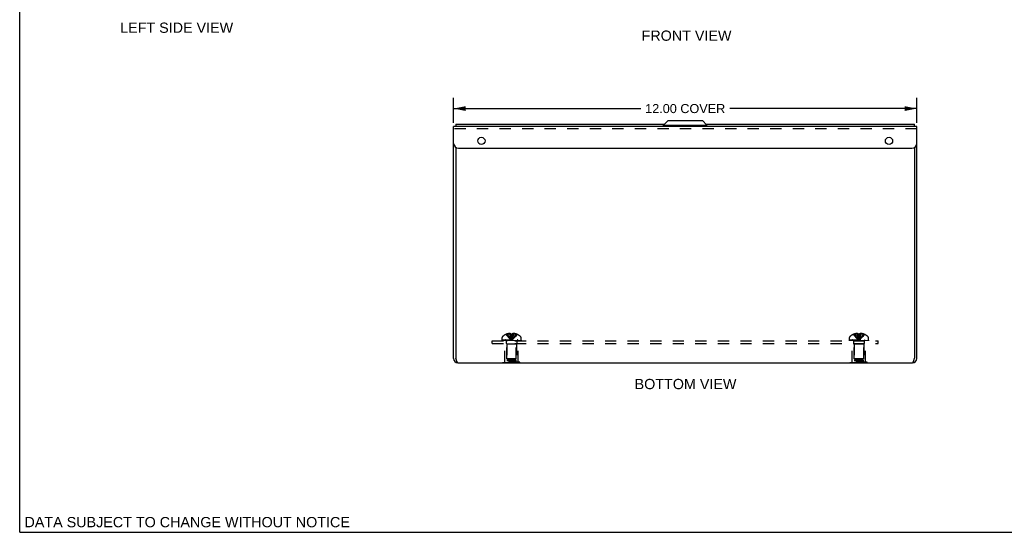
# Model space of a CAD drawing. Header units: inches. Extents: x 0 to 53.1, y 0 to 34.4.
# Tile 1 of 10: x 0 to 25.5, y 0 to 13.3. Entities that reach past the tile are written whole.
import ezdxf

# ---------------------------------------------------------------- set-up
doc = ezdxf.new("R2010")
doc.units = ezdxf.units.IN
doc.header["$LTSCALE"] = 2.921875
doc.header["$MEASUREMENT"] = 0
doc.linetypes.add('HIDDEN', pattern=[0.2, 0.1, -0.1])
doc.layers.get('0').update_dxf_attribs({"linetype": 'CONTINUOUS'})
doc.layers.add('DEFAULT_2', color=8, linetype='HIDDEN')
doc.layers.add('DIMENSIONS', color=7, linetype='CONTINUOUS')
doc.styles.get("Standard").update_dxf_attribs({"font": 'arial.ttf'})
doc.dimstyles.new('DIMSTYLE_1', dxfattribs={"dimtxt": 0.234375, "dimasz": 0.3125, "dimexe": 0.09, "dimexo": 0.07, "dimgap": 0.0375, "dimtad": 0, "dimtih": 1, "dimtoh": 1, "dimzin": 4, "dimdsep": 46, "dimtxsty": 'Standard', "dimblk": '_FILLED', "dimblk1": '_FILLED', "dimblk2": '_FILLED', "dimcen": 0.09, "dimazin": 1, "dimtfac": 1, "dimtdec": 3, "dimtofl": 0, "dimtmove": 0, "dimatfit": 3, "dimldrblk": '_FILLED', "dimfxl": 0, "dimtolj": 1, "dimtzin": 4, "dimarcsym": 0})

# ---------------------------------------------------------------- blocks, each defined once
blk = doc.blocks.new('_FILLED')
at = {"color": 0, "linetype": 'ByBlock'}
blk.add_solid([(0, 0), (-1, 0.2), (-1, -0.2)], dxfattribs=at)
blk = doc.blocks.new('*D6')
at = {"layer": 'DIMENSIONS', "color": 2, "linetype": 'Continuous'}
for p, q in [((11.244, 10.612), (11.244, 11.261)), ((23.244, 10.612), (23.244, 11.261)), ((11.244, 10.98), (16.09, 10.98)), ((23.244, 10.98), (18.397, 10.98))]:
    blk.add_line(p, q, dxfattribs=at)
at = {"layer": 'DIMENSIONS', "color": 2, "linetype": 'Continuous', "xscale": 0.3125, "yscale": 0.3125, "zscale": 0.3125, "rotation": 180}
blk.add_blockref('_FILLED', (11.244, 10.98), dxfattribs=at)
at = {"layer": 'DIMENSIONS', "color": 2, "linetype": 'Continuous', "xscale": 0.3125, "yscale": 0.3125, "zscale": 0.3125}
blk.add_blockref('_FILLED', (23.244, 10.98), dxfattribs=at)
at = {"layer": 'DIMENSIONS', "color": 2, "linetype": 'Continuous', "insert": (17.244, 11.097), "char_height": 0.23438, "width": 2.07191, "attachment_point": 2, "line_spacing_factor": 0.9}
blk.add_mtext('12.00 COVER', dxfattribs=at)

msp = doc.modelspace()

# ---------------------------------------------------------------- linework, layer by layer
at = {"color": 7, "linetype": 'Continuous'}
for p, q in [((0, 0), (0, 34.375)), ((11.304, 10.574), (11.304, 10.514)), ((12.366, 10.518), (12.366, 10.514)), ((12.622, 10.518), (12.366, 10.518)), ((12.622, 10.518), (12.622, 10.514)), ((16.799, 10.67), (16.681, 10.552)), ((16.681, 10.514), (16.681, 10.552)), ((16.681, 10.552), (17.806, 10.552)), ((16.799, 10.67), (17.688, 10.67)), ((17.688, 10.67), (17.806, 10.552)), ((17.806, 10.514), (17.806, 10.552)), ((23.184, 10.514), (23.184, 10.574)), ((11.304, 9.972), (11.304, 4.511)), ((23.184, 9.972), (23.184, 4.511)), ((11.24, 8.956), (11.24, 9.212)), ((11.24, 9.212), (11.244, 9.212)), ((11.24, 8.956), (11.244, 8.956)), ((12.527, 4.389), (12.527, 4.394)), ((12.96, 4.389), (12.527, 4.389)), ((12.635, 4.389), (12.635, 4.394)), ((12.852, 4.389), (12.852, 4.394)), ((12.96, 4.389), (12.96, 4.394)), ((21.527, 4.389), (21.527, 4.394)), ((21.96, 4.389), (21.527, 4.389)), ((21.635, 4.389), (21.635, 4.394)), ((21.852, 4.389), (21.852, 4.394)), ((21.96, 4.389), (21.96, 4.394)), ((0, 0), (53.125, 0))]:
    msp.add_line(p, q, dxfattribs=at)
at = {"color": 3, "linetype": 'Continuous'}
for p, q in [((11.244, 4.506), (11.244, 10.514)), ((23.244, 10.514), (11.244, 10.514)), ((11.304, 10.574), (16.703, 10.574)), ((17.784, 10.574), (23.184, 10.574)), ((23.244, 4.506), (23.244, 10.514)), ((11.369, 9.954), (23.119, 9.954)), ((11.304, 4.506), (11.304, 4.511)), ((11.356, 4.394), (23.132, 4.394)), ((23.184, 4.506), (23.184, 4.511))]:
    msp.add_line(p, q, dxfattribs=at)
for points in [[(11.356, 4.394), (11.352, 4.394), (11.348, 4.396), (11.344, 4.4), (11.341, 4.405), (11.337, 4.411), (11.333, 4.418), (11.33, 4.426), (11.326, 4.436), (11.322, 4.446), (11.318, 4.457), (11.315, 4.469), (11.311, 4.481), (11.307, 4.493), (11.304, 4.506)], [(23.132, 4.394), (23.135, 4.394), (23.139, 4.396), (23.143, 4.4), (23.146, 4.405), (23.15, 4.411), (23.154, 4.418), (23.158, 4.426), (23.161, 4.436), (23.165, 4.446), (23.169, 4.457), (23.172, 4.469), (23.176, 4.481), (23.18, 4.493), (23.184, 4.506)]]:
    msp.add_lwpolyline(points, dxfattribs=at)
for centre in [(11.963, 10.142), (22.524, 10.142)]:
    msp.add_circle(centre, 0.094, dxfattribs=at)
for centre, radius, start, end in [((11.369, 10.079), 0.125, 180, 270), ((23.119, 10.079), 0.125, 270, 360), ((11.356, 4.506), 0.112, 180, 270), ((23.132, 4.506), 0.112, 270, 360)]:
    msp.add_arc(centre, radius, start, end, dxfattribs=at)
at = {"layer": 'DEFAULT_2', "color": 8, "linetype": 'HIDDEN'}
for p, q in [((23.244, 10.454), (11.244, 10.454)), ((12.603, 5.13), (12.603, 5.129)), ((12.604, 5.13), (12.603, 5.129)), ((12.726, 5.13), (12.604, 5.13)), ((12.639, 5.13), (12.639, 5.143)), ((12.694, 5.13), (12.694, 5.152)), ((12.726, 5.13), (12.726, 5.143)), ((12.726, 5.13), (12.726, 5.129)), ((12.761, 5.129), (12.755, 5.13)), ((12.762, 5.13), (12.759, 5.101)), ((12.762, 5.13), (12.761, 5.129)), ((12.762, 5.143), (12.762, 5.13)), ((12.883, 5.13), (12.762, 5.13)), ((12.793, 5.13), (12.793, 5.152)), ((12.848, 5.13), (12.848, 5.143)), ((12.884, 5.129), (12.883, 5.13)), ((12.884, 5.13), (12.884, 5.129)), ((21.603, 5.129), (21.603, 5.13)), ((21.604, 5.13), (21.603, 5.129)), ((21.726, 5.13), (21.604, 5.13)), ((21.639, 5.13), (21.639, 5.143)), ((21.694, 5.13), (21.694, 5.152)), ((21.726, 5.13), (21.726, 5.143)), ((21.726, 5.13), (21.726, 5.129)), ((21.762, 5.13), (21.759, 5.101)), ((21.762, 5.13), (21.761, 5.129)), ((21.762, 5.143), (21.762, 5.13)), ((21.883, 5.13), (21.762, 5.13)), ((21.793, 5.13), (21.793, 5.152)), ((21.848, 5.13), (21.848, 5.143)), ((21.883, 5.13), (21.884, 5.129)), ((21.884, 5.13), (21.884, 5.129)), ((12.244, 4.889), (12.244, 4.964)), ((12.244, 4.964), (22.244, 4.964)), ((12.244, 4.889), (22.244, 4.889)), ((12.498, 4.984), (12.498, 5.045)), ((12.498, 4.984), (12.99, 4.984)), ((12.498, 4.964), (12.498, 4.979)), ((12.498, 4.979), (12.989, 4.979)), ((12.506, 4.979), (12.506, 4.964)), ((12.523, 4.964), (12.523, 4.979)), ((12.545, 4.964), (12.545, 4.979)), ((12.55, 4.979), (12.55, 4.964)), ((12.556, 4.964), (12.556, 4.979)), ((12.573, 4.41), (12.573, 4.889)), ((12.576, 4.964), (12.576, 4.979)), ((12.585, 4.964), (12.585, 4.979)), ((12.603, 4.964), (12.603, 4.979)), ((12.603, 4.964), (12.603, 4.889)), ((12.609, 4.889), (12.619, 4.879)), ((12.619, 4.879), (12.619, 4.451)), ((12.869, 4.879), (12.619, 4.879)), ((12.62, 4.494), (12.62, 4.946)), ((12.627, 4.979), (12.627, 4.964)), ((12.638, 4.964), (12.638, 4.979)), ((12.673, 4.964), (12.673, 4.979)), ((12.677, 4.964), (12.677, 4.979)), ((12.74, 4.994), (12.744, 4.969)), ((12.74, 4.993), (12.744, 4.969)), ((12.759, 5.101), (12.756, 5.072)), ((12.81, 4.964), (12.81, 4.979)), ((12.814, 4.979), (12.814, 4.964)), ((12.849, 4.964), (12.849, 4.979)), ((12.86, 4.964), (12.86, 4.979)), ((12.868, 4.494), (12.868, 4.946)), ((12.879, 4.889), (12.869, 4.879)), ((12.869, 4.879), (12.869, 4.451)), ((12.884, 4.964), (12.884, 4.979)), ((12.884, 4.964), (12.884, 4.889)), ((12.902, 4.979), (12.902, 4.964)), ((12.911, 4.964), (12.911, 4.979)), ((12.914, 4.41), (12.914, 4.889)), ((12.931, 4.964), (12.931, 4.979)), ((12.937, 4.964), (12.937, 4.979)), ((12.942, 4.964), (12.942, 4.979)), ((12.964, 4.979), (12.964, 4.964)), ((12.981, 4.964), (12.981, 4.979)), ((12.989, 4.979), (12.989, 4.964)), ((12.99, 4.984), (12.99, 5.045)), ((21.498, 4.984), (21.498, 5.045)), ((21.498, 4.984), (21.99, 4.984)), ((21.498, 4.979), (21.989, 4.979)), ((21.498, 4.964), (21.498, 4.979)), ((21.506, 4.979), (21.506, 4.964)), ((21.523, 4.964), (21.523, 4.979)), ((21.545, 4.964), (21.545, 4.979)), ((21.55, 4.979), (21.55, 4.964)), ((21.556, 4.964), (21.556, 4.979)), ((21.573, 4.41), (21.573, 4.889)), ((21.576, 4.964), (21.576, 4.979)), ((21.585, 4.964), (21.585, 4.979)), ((21.603, 4.964), (21.603, 4.979)), ((21.603, 4.964), (21.603, 4.889)), ((21.609, 4.889), (21.619, 4.879)), ((21.869, 4.879), (21.619, 4.879)), ((21.619, 4.879), (21.619, 4.451)), ((21.62, 4.494), (21.62, 4.946)), ((21.627, 4.979), (21.627, 4.964)), ((21.638, 4.964), (21.638, 4.979)), ((21.673, 4.964), (21.673, 4.979)), ((21.677, 4.964), (21.677, 4.979)), ((21.74, 4.994), (21.744, 4.969)), ((21.74, 4.993), (21.744, 4.969)), ((21.759, 5.101), (21.756, 5.072)), ((21.81, 4.964), (21.81, 4.979)), ((21.814, 4.979), (21.814, 4.964)), ((21.849, 4.964), (21.849, 4.979)), ((21.86, 4.964), (21.86, 4.979)), ((21.868, 4.494), (21.868, 4.946)), ((21.879, 4.889), (21.869, 4.879)), ((21.869, 4.879), (21.869, 4.451)), ((21.884, 4.964), (21.884, 4.979)), ((21.884, 4.964), (21.884, 4.889)), ((21.902, 4.979), (21.902, 4.964)), ((21.911, 4.964), (21.911, 4.979)), ((21.914, 4.41), (21.914, 4.889)), ((21.931, 4.964), (21.931, 4.979)), ((21.937, 4.964), (21.937, 4.979)), ((21.942, 4.964), (21.942, 4.979)), ((21.964, 4.979), (21.964, 4.964)), ((21.981, 4.964), (21.981, 4.979)), ((21.989, 4.979), (21.989, 4.964)), ((21.99, 4.984), (21.99, 5.045)), ((22.244, 4.889), (22.244, 4.964)), ((12.527, 4.394), (12.527, 4.41)), ((12.96, 4.41), (12.527, 4.41)), ((12.619, 4.451), (12.869, 4.451)), ((12.62, 4.494), (12.63, 4.484)), ((12.868, 4.494), (12.62, 4.494)), ((12.63, 4.484), (12.858, 4.484)), ((12.635, 4.394), (12.635, 4.41)), ((12.852, 4.394), (12.852, 4.41)), ((12.868, 4.494), (12.858, 4.484)), ((12.96, 4.394), (12.96, 4.41)), ((21.96, 4.41), (21.527, 4.41)), ((21.527, 4.394), (21.527, 4.41)), ((21.619, 4.451), (21.869, 4.451)), ((21.868, 4.494), (21.62, 4.494)), ((21.62, 4.494), (21.63, 4.484)), ((21.63, 4.484), (21.858, 4.484)), ((21.635, 4.394), (21.635, 4.41)), ((21.852, 4.394), (21.852, 4.41)), ((21.868, 4.494), (21.858, 4.484)), ((21.96, 4.394), (21.96, 4.41))]:
    msp.add_line(p, q, dxfattribs=at)
for points in [[(12.603, 5.129), (12.623, 5.101), (12.644, 5.072), (12.667, 5.045), (12.691, 5.019), (12.716, 4.993), (12.744, 4.969)], [(12.694, 5.152), (12.687, 5.151), (12.681, 5.151), (12.674, 5.15), (12.668, 5.149), (12.661, 5.148), (12.654, 5.146), (12.647, 5.145), (12.639, 5.143)], [(12.639, 5.13), (12.654, 5.101), (12.669, 5.073), (12.686, 5.045), (12.704, 5.019), (12.723, 4.994), (12.744, 4.969)], [(12.726, 5.143), (12.721, 5.144), (12.717, 5.146), (12.713, 5.147), (12.71, 5.149), (12.706, 5.15), (12.702, 5.151), (12.698, 5.151), (12.694, 5.152)], [(12.694, 5.13), (12.701, 5.101), (12.708, 5.073), (12.716, 5.045), (12.725, 5.019), (12.734, 4.994), (12.744, 4.969)], [(12.726, 5.13), (12.728, 5.101), (12.731, 5.073), (12.734, 5.045), (12.737, 5.019), (12.74, 4.993)], [(12.744, 5.13), (12.738, 5.13), (12.732, 5.13), (12.726, 5.129)], [(12.726, 5.129), (12.728, 5.101), (12.731, 5.072), (12.734, 5.045), (12.737, 5.019)], [(12.793, 5.13), (12.786, 5.101), (12.779, 5.073), (12.771, 5.045), (12.762, 5.019), (12.753, 4.994), (12.744, 4.969)], [(12.848, 5.13), (12.833, 5.101), (12.818, 5.073), (12.801, 5.045), (12.783, 5.019), (12.764, 4.994), (12.744, 4.969)], [(12.744, 5.13), (12.75, 5.13), (12.755, 5.13)], [(12.884, 5.129), (12.864, 5.101), (12.843, 5.072), (12.82, 5.045), (12.796, 5.019), (12.771, 4.993), (12.744, 4.969)], [(12.793, 5.152), (12.789, 5.151), (12.785, 5.151), (12.781, 5.15), (12.777, 5.149), (12.774, 5.147), (12.77, 5.146), (12.766, 5.144), (12.762, 5.143)], [(12.848, 5.143), (12.84, 5.145), (12.833, 5.146), (12.826, 5.148), (12.819, 5.149), (12.813, 5.15), (12.806, 5.151), (12.8, 5.151), (12.793, 5.152)], [(21.603, 5.129), (21.623, 5.101), (21.644, 5.072), (21.667, 5.045), (21.691, 5.019), (21.716, 4.993), (21.744, 4.969)], [(21.694, 5.152), (21.687, 5.151), (21.681, 5.151), (21.674, 5.15), (21.668, 5.149), (21.661, 5.148), (21.654, 5.146), (21.647, 5.145), (21.639, 5.143)], [(21.639, 5.13), (21.654, 5.101), (21.669, 5.073), (21.686, 5.045), (21.704, 5.019), (21.723, 4.994), (21.744, 4.969)], [(21.726, 5.143), (21.721, 5.144), (21.717, 5.146), (21.713, 5.147), (21.71, 5.149), (21.706, 5.15), (21.702, 5.151), (21.698, 5.151), (21.694, 5.152)], [(21.694, 5.13), (21.701, 5.101), (21.708, 5.073), (21.716, 5.045), (21.725, 5.019), (21.734, 4.994), (21.744, 4.969)], [(21.761, 5.129), (21.755, 5.13), (21.75, 5.13), (21.744, 5.13), (21.738, 5.13), (21.732, 5.13), (21.726, 5.129)], [(21.726, 5.13), (21.728, 5.101), (21.731, 5.073), (21.734, 5.045), (21.737, 5.019), (21.74, 4.993)], [(21.726, 5.129), (21.728, 5.101), (21.731, 5.072), (21.734, 5.045), (21.737, 5.019)], [(21.793, 5.13), (21.786, 5.101), (21.779, 5.073), (21.771, 5.045), (21.762, 5.019), (21.753, 4.994), (21.744, 4.969)], [(21.848, 5.13), (21.833, 5.101), (21.818, 5.073), (21.801, 5.045), (21.783, 5.019), (21.764, 4.994), (21.744, 4.969)], [(21.884, 5.129), (21.864, 5.101), (21.843, 5.072), (21.82, 5.045), (21.796, 5.019), (21.771, 4.993), (21.744, 4.969)], [(21.793, 5.152), (21.789, 5.151), (21.785, 5.151), (21.781, 5.15), (21.777, 5.149), (21.774, 5.147), (21.77, 5.146), (21.766, 5.144), (21.762, 5.143)], [(21.848, 5.143), (21.84, 5.145), (21.833, 5.146), (21.826, 5.148), (21.819, 5.149), (21.813, 5.15), (21.806, 5.151), (21.8, 5.151), (21.793, 5.152)], [(12.756, 5.073), (12.753, 5.045), (12.75, 5.019), (12.747, 4.993), (12.744, 4.969)], [(12.753, 5.045), (12.75, 5.019), (12.747, 4.994), (12.744, 4.969)], [(21.756, 5.073), (21.753, 5.045), (21.75, 5.019), (21.747, 4.993), (21.744, 4.969)], [(21.753, 5.045), (21.75, 5.019), (21.747, 4.994), (21.744, 4.969)]]:
    msp.add_lwpolyline(points, dxfattribs=at)
for centre, radius, start, end in [((12.744, 4.802), 0.357, 113.1727, 130.9334), ((12.744, 4.802), 0.357, 107.0407, 113.0017), ((12.744, 4.802), 0.357, 66.9983, 72.9593), ((12.744, 4.802), 0.357, 49.0666, 66.8273), ((21.744, 4.802), 0.357, 113.1727, 130.9334), ((21.744, 4.802), 0.357, 107.0407, 113.0017), ((21.744, 4.802), 0.357, 66.9983, 72.9593), ((21.744, 4.802), 0.357, 49.0666, 66.8273), ((12.533, 5.045), 0.035, 130.9334, 180), ((12.582, 4.946), 0.0372, 59.9503, 90), ((12.582, 4.946), 0.0372, 0, 27.5399), ((12.905, 4.946), 0.0372, 152.4601, 180), ((12.905, 4.946), 0.0372, 90, 120.0497), ((12.955, 5.045), 0.035, 0, 49.0666), ((21.533, 5.045), 0.035, 130.9334, 180), ((21.582, 4.946), 0.0372, 59.9503, 90), ((21.582, 4.946), 0.0372, 0, 27.5399), ((21.905, 4.946), 0.0372, 152.4601, 180), ((21.905, 4.946), 0.0372, 90, 120.0497), ((21.955, 5.045), 0.035, 0, 49.0666)]:
    msp.add_arc(centre, radius, start, end, dxfattribs=at)

# ---------------------------------------------------------------- texts
at = {"layer": 'DIMENSIONS', "color": 2, "linetype": 'Continuous', "attachment_point": 2, "line_spacing_factor": 0.9}
for s, insert, char_height, width in [('LEFT SIDE VIEW', (4.067, 13.208), 0.26562, 2.92089), ('FRONT VIEW', (17.278, 13.002), 0.2656, 2.32447), ('BOTTOM VIEW', (17.252, 3.975), 0.26562, 2.63255), ('DATA SUBJECT TO CHANGE WITHOUT NOTICE', (4.34, 0.397), 0.26562, 8.41508)]:
    msp.add_mtext(s, dxfattribs=dict(at, insert=insert, char_height=char_height, width=width))

# ---------------------------------------------------------------- dimensions: what is measured, and where the dimension line sits
at = {"layer": 'DIMENSIONS', "color": 2, "linetype": 'Continuous'}
dim = msp.add_linear_dim(base=(11.244, 10.98), p1=(23.244, 10.542), p2=(11.244, 10.542), angle=180, text='<> COVER', dimstyle='DIMSTYLE_1', dxfattribs=at)
dim.commit()
dim.dimension.update_dxf_attribs({"geometry": '*D6', "text_midpoint": (17.244, 10.98), "dimtype": 160})

doc.saveas('drawing.dxf')
